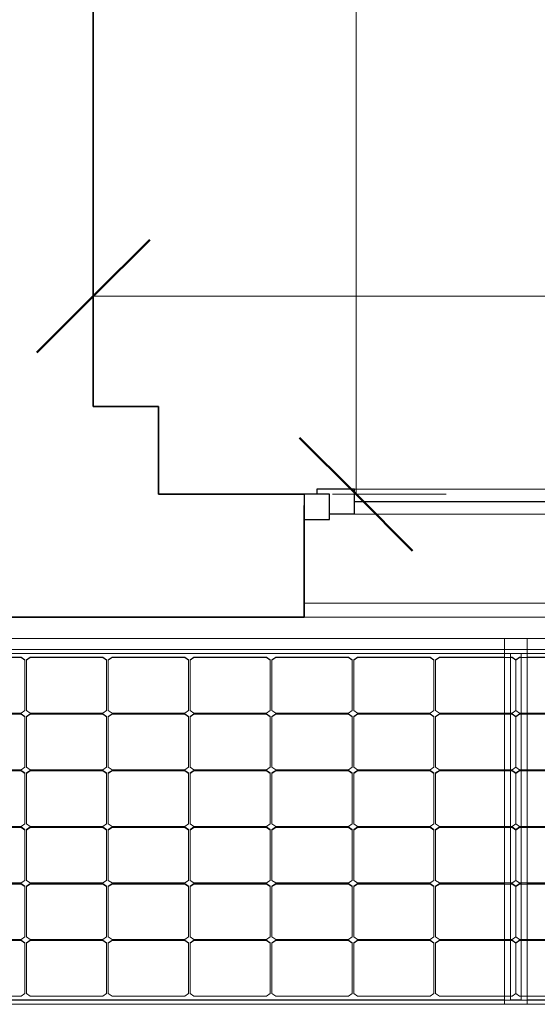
# Model space of a CAD drawing. Header units: metres. Extents: x -8.6 to -0.4, y -16.9 to -5.5.
# Tile 2 of 10: x -7.1 to -6.1, y -16.9 to -14.9. Entities that reach past the tile are written whole.
import ezdxf

# ---------------------------------------------------------------- set-up
doc = ezdxf.new("R2010")
doc.units = ezdxf.units.M
for name, color, linetype, lineweight in [('A-ANNO-DIMS', 211, 'Continuous', 9), ('A-ANNO-DIMS-75', 211, 'Continuous', 9), ('A-GENM', 13, 'Continuous', 18), ('A-GLAZ', 151, 'Continuous', 18), ('A-WALL', 113, 'Continuous', 18)]:
    doc.layers.add(name, color=color, linetype=linetype, lineweight=lineweight)
doc.styles.add('Arial', font='arial.ttf', dxfattribs={"height": 0.1875})
doc.dimstyles.new('Diagonal_-_Arial_2_5_mm', dxfattribs={"dimscale": 0.3048, "dimtxt": 0.191299, "dimasz": 0.738189, "dimexe": 0.590551, "dimexo": 0.369094, "dimgap": 0.369094, "dimtad": 1, "dimrnd": 0.01, "dimzin": 0, "dimdsep": 46, "dimtxsty": 'Arial', "dimblk1": 'OBLIQUE', "dimblk2": 'OBLIQUE', "dimsah": 1, "dimcen": 0.09, "dimazin": 0, "dimtfac": 1, "dimtdec": 4, "dimtix": 1, "dimtmove": 0, "dimatfit": 3, "dimfxl": 1, "dimtvp": 1, "dimtfill": 1, "dimtolj": 1, "dimtzin": 0, "dimarcsym": 2})

# ---------------------------------------------------------------- blocks, each defined once
blk = doc.blocks.new('Ventana monoblock practicable_ 2 hojas sin cajon para poner emparchado - CA-02_ SALÓN - DORMITORIO SUR-215038-BAJA')
at = {"layer": 'A-GLAZ'}
for p, q in [((-0.95, 0.0948), (0.95, 0.0948)), ((0.85, -0.0824), (0.075, -0.0824)), ((0.85, -0.1324), (0.075, -0.1324))]:
    blk.add_line(p, q, dxfattribs=at)
at = {"layer": 'A-GLAZ', "lineweight": 35}
blk.add_line((0.95, 0.0948), (0.95, -0.1), dxfattribs=at)
at = {"layer": 'A-GLAZ', "lineweight": 25}
for p, q in [((0.95, -0.0724), (0.9, -0.0724)), ((0.9, -0.0724), (0.9, -0.1224)), ((0.95, -0.1224), (0.95, -0.0724)), ((0.85, -0.0824), (0.9, -0.0824)), ((0.85, -0.0824), (0.85, -0.1324)), ((0.075, -0.1074), (0.85, -0.1074)), ((0.85, -0.1324), (0.925, -0.1324)), ((0.9, -0.1224), (0.95, -0.1224)), ((0.925, -0.1324), (0.925, -0.1224))]:
    blk.add_line(p, q, dxfattribs=at)
blk = doc.blocks.new('Kit Sunfix aero duo - Sunmodule Plus mono-144986-BAJA')
at = {"layer": 'A-GENM'}
for p, q in [((-6.1235, -16.1358), (-7.7985, -16.1358)), ((-6.1235, -16.1577), (-6.1235, -16.1358)), ((-7.7985, -16.1577), (-6.1235, -16.1577)), ((-6.1235, -16.8655), (-6.1235, -16.1577)), ((-6.1355, -16.1662), (-7.7865, -16.1662)), ((-7.2786, -16.1729), (-7.1336, -16.1729)), ((-7.1336, -16.1736), (-7.2786, -16.1736)), ((-7.1336, -16.1729), (-7.1261, -16.1782)), ((-7.1336, -16.1736), (-7.1336, -16.1729)), ((-7.1261, -16.1789), (-7.1336, -16.1736)), ((-7.1261, -16.1782), (-7.1261, -16.1789)), ((-7.1261, -16.2794), (-7.1261, -16.1789)), ((-7.1228, -16.1782), (-7.1153, -16.1729)), ((-7.1153, -16.1736), (-7.1228, -16.1789)), ((-7.1228, -16.1789), (-7.1228, -16.1782)), ((-7.1228, -16.1789), (-7.1228, -16.2794)), ((-7.1153, -16.1729), (-6.9703, -16.1729)), ((-7.1153, -16.1736), (-7.1153, -16.1729)), ((-6.9703, -16.1736), (-7.1153, -16.1736)), ((-6.9703, -16.1729), (-6.9628, -16.1782)), ((-6.9703, -16.1736), (-6.9703, -16.1729)), ((-6.9628, -16.1789), (-6.9703, -16.1736)), ((-6.9628, -16.1782), (-6.9628, -16.1789)), ((-6.9628, -16.2794), (-6.9628, -16.1789)), ((-6.9595, -16.1782), (-6.952, -16.1729)), ((-6.952, -16.1736), (-6.9595, -16.1789)), ((-6.9595, -16.1789), (-6.9595, -16.1782)), ((-6.9595, -16.1789), (-6.9595, -16.2794)), ((-6.952, -16.1729), (-6.807, -16.1729)), ((-6.952, -16.1736), (-6.952, -16.1729)), ((-6.807, -16.1736), (-6.952, -16.1736)), ((-6.807, -16.1729), (-6.7995, -16.1782)), ((-6.807, -16.1736), (-6.807, -16.1729)), ((-6.7995, -16.1789), (-6.807, -16.1736)), ((-6.7995, -16.1782), (-6.7995, -16.1789)), ((-6.7995, -16.2794), (-6.7995, -16.1789)), ((-6.7962, -16.1782), (-6.7887, -16.1729)), ((-6.7887, -16.1736), (-6.7962, -16.1789)), ((-6.7962, -16.1789), (-6.7962, -16.1782)), ((-6.7962, -16.1789), (-6.7962, -16.2794)), ((-6.7887, -16.1729), (-6.6437, -16.1729)), ((-6.7887, -16.1736), (-6.7887, -16.1729)), ((-6.6437, -16.1736), (-6.7887, -16.1736)), ((-6.6437, -16.1729), (-6.6362, -16.1782)), ((-6.6437, -16.1736), (-6.6437, -16.1729)), ((-6.6362, -16.1789), (-6.6437, -16.1736)), ((-6.6362, -16.1782), (-6.6362, -16.1789)), ((-6.6362, -16.2794), (-6.6362, -16.1789)), ((-6.6329, -16.1782), (-6.6254, -16.1729)), ((-6.6254, -16.1736), (-6.6329, -16.1789)), ((-6.6329, -16.1789), (-6.6329, -16.1782)), ((-6.6329, -16.1789), (-6.6329, -16.2794)), ((-6.6254, -16.1729), (-6.4804, -16.1729)), ((-6.6254, -16.1736), (-6.6254, -16.1729)), ((-6.4804, -16.1736), (-6.6254, -16.1736)), ((-6.4804, -16.1729), (-6.4729, -16.1782)), ((-6.4804, -16.1736), (-6.4804, -16.1729)), ((-6.4729, -16.1789), (-6.4804, -16.1736)), ((-6.4729, -16.1782), (-6.4729, -16.1789)), ((-6.4729, -16.2794), (-6.4729, -16.1789)), ((-6.4696, -16.1782), (-6.4621, -16.1729)), ((-6.4621, -16.1736), (-6.4696, -16.1789)), ((-6.4696, -16.1789), (-6.4696, -16.1782)), ((-6.4696, -16.1789), (-6.4696, -16.2794)), ((-6.4621, -16.1729), (-6.3171, -16.1729)), ((-6.4621, -16.1736), (-6.4621, -16.1729)), ((-6.3171, -16.1736), (-6.4621, -16.1736)), ((-6.3171, -16.1729), (-6.3096, -16.1782)), ((-6.3171, -16.1736), (-6.3171, -16.1729)), ((-6.3096, -16.1789), (-6.3171, -16.1736)), ((-6.3096, -16.1782), (-6.3096, -16.1789)), ((-6.3096, -16.2794), (-6.3096, -16.1789)), ((-6.3063, -16.1782), (-6.2988, -16.1729)), ((-6.2988, -16.1736), (-6.3063, -16.1789)), ((-6.3063, -16.1789), (-6.3063, -16.1782)), ((-6.3063, -16.1789), (-6.3063, -16.2794)), ((-6.2988, -16.1729), (-6.1688, -16.1729)), ((-6.2988, -16.1736), (-6.2988, -16.1729)), ((-6.1538, -16.1736), (-6.2988, -16.1736)), ((-6.1569, -16.1729), (-6.1538, -16.1729)), ((-6.1538, -16.1729), (-6.1463, -16.1782)), ((-6.1538, -16.1736), (-6.1538, -16.1729)), ((-6.1463, -16.1789), (-6.1538, -16.1736)), ((-6.1463, -16.1782), (-6.1463, -16.1789)), ((-6.1463, -16.2794), (-6.1463, -16.1789)), ((-6.1355, -16.8571), (-6.1355, -16.1662)), ((-7.1336, -16.2847), (-7.1261, -16.2794)), ((-7.1228, -16.2794), (-7.1153, -16.2847)), ((-6.9703, -16.2847), (-6.9628, -16.2794)), ((-6.9595, -16.2794), (-6.952, -16.2847)), ((-6.807, -16.2847), (-6.7995, -16.2794)), ((-6.7962, -16.2794), (-6.7887, -16.2847)), ((-6.6437, -16.2847), (-6.6362, -16.2794)), ((-6.6329, -16.2794), (-6.6254, -16.2847)), ((-6.4804, -16.2847), (-6.4729, -16.2794)), ((-6.4696, -16.2794), (-6.4621, -16.2847)), ((-6.3171, -16.2847), (-6.3096, -16.2794)), ((-6.3063, -16.2794), (-6.2988, -16.2847)), ((-6.1538, -16.2847), (-6.1463, -16.2794)), ((-7.2786, -16.2847), (-7.1336, -16.2847)), ((-7.2786, -16.2859), (-7.1336, -16.2859)), ((-7.1336, -16.2866), (-7.2786, -16.2866)), ((-7.1336, -16.2859), (-7.1261, -16.2912)), ((-7.1336, -16.2866), (-7.1336, -16.2859)), ((-7.1261, -16.2919), (-7.1336, -16.2866)), ((-7.1261, -16.2912), (-7.1261, -16.2919)), ((-7.1261, -16.3923), (-7.1261, -16.2919)), ((-7.1228, -16.2912), (-7.1153, -16.2859)), ((-7.1153, -16.2866), (-7.1228, -16.2919)), ((-7.1228, -16.2919), (-7.1228, -16.2912)), ((-7.1228, -16.2919), (-7.1228, -16.3923)), ((-7.1153, -16.2847), (-6.9703, -16.2847)), ((-7.1153, -16.2859), (-6.9703, -16.2859)), ((-7.1153, -16.2866), (-7.1153, -16.2859)), ((-6.9703, -16.2866), (-7.1153, -16.2866)), ((-6.9703, -16.2859), (-6.9628, -16.2912)), ((-6.9703, -16.2866), (-6.9703, -16.2859)), ((-6.9628, -16.2919), (-6.9703, -16.2866)), ((-6.9628, -16.2912), (-6.9628, -16.2919)), ((-6.9628, -16.3923), (-6.9628, -16.2919)), ((-6.9595, -16.2912), (-6.952, -16.2859)), ((-6.952, -16.2866), (-6.9595, -16.2919)), ((-6.9595, -16.2919), (-6.9595, -16.2912)), ((-6.9595, -16.2919), (-6.9595, -16.3923)), ((-6.952, -16.2847), (-6.807, -16.2847)), ((-6.952, -16.2859), (-6.807, -16.2859)), ((-6.952, -16.2866), (-6.952, -16.2859)), ((-6.807, -16.2866), (-6.952, -16.2866)), ((-6.807, -16.2859), (-6.7995, -16.2912)), ((-6.807, -16.2866), (-6.807, -16.2859)), ((-6.7995, -16.2919), (-6.807, -16.2866)), ((-6.7995, -16.2912), (-6.7995, -16.2919)), ((-6.7995, -16.3923), (-6.7995, -16.2919)), ((-6.7962, -16.2912), (-6.7887, -16.2859)), ((-6.7887, -16.2866), (-6.7962, -16.2919)), ((-6.7962, -16.2919), (-6.7962, -16.2912)), ((-6.7962, -16.2919), (-6.7962, -16.3923)), ((-6.7887, -16.2847), (-6.6437, -16.2847)), ((-6.7887, -16.2859), (-6.6437, -16.2859)), ((-6.7887, -16.2866), (-6.7887, -16.2859)), ((-6.6437, -16.2866), (-6.7887, -16.2866)), ((-6.6437, -16.2859), (-6.6362, -16.2912)), ((-6.6437, -16.2866), (-6.6437, -16.2859)), ((-6.6362, -16.2919), (-6.6437, -16.2866)), ((-6.6362, -16.2912), (-6.6362, -16.2919)), ((-6.6362, -16.3923), (-6.6362, -16.2919)), ((-6.6329, -16.2912), (-6.6254, -16.2859)), ((-6.6254, -16.2866), (-6.6329, -16.2919)), ((-6.6329, -16.2919), (-6.6329, -16.2912)), ((-6.6329, -16.2919), (-6.6329, -16.3923)), ((-6.6254, -16.2847), (-6.4804, -16.2847)), ((-6.6254, -16.2859), (-6.4804, -16.2859)), ((-6.6254, -16.2866), (-6.6254, -16.2859)), ((-6.4804, -16.2866), (-6.6254, -16.2866)), ((-6.4804, -16.2859), (-6.4729, -16.2912)), ((-6.4804, -16.2866), (-6.4804, -16.2859)), ((-6.4729, -16.2919), (-6.4804, -16.2866)), ((-6.4729, -16.2912), (-6.4729, -16.2919)), ((-6.4729, -16.3923), (-6.4729, -16.2919)), ((-6.4696, -16.2912), (-6.4621, -16.2859)), ((-6.4621, -16.2866), (-6.4696, -16.2919)), ((-6.4696, -16.2919), (-6.4696, -16.2912)), ((-6.4696, -16.2919), (-6.4696, -16.3923)), ((-6.4621, -16.2847), (-6.3171, -16.2847)), ((-6.4621, -16.2859), (-6.3171, -16.2859)), ((-6.4621, -16.2866), (-6.4621, -16.2859)), ((-6.3171, -16.2866), (-6.4621, -16.2866)), ((-6.3171, -16.2859), (-6.3096, -16.2912)), ((-6.3171, -16.2866), (-6.3171, -16.2859)), ((-6.3096, -16.2919), (-6.3171, -16.2866)), ((-6.3096, -16.2912), (-6.3096, -16.2919)), ((-6.3096, -16.3923), (-6.3096, -16.2919)), ((-6.3063, -16.2912), (-6.2988, -16.2859)), ((-6.2988, -16.2866), (-6.3063, -16.2919)), ((-6.3063, -16.2919), (-6.3063, -16.2912)), ((-6.3063, -16.2919), (-6.3063, -16.3923)), ((-6.2988, -16.2847), (-6.1538, -16.2847)), ((-6.2988, -16.2859), (-6.1688, -16.2859)), ((-6.2988, -16.2866), (-6.2988, -16.2859)), ((-6.1538, -16.2866), (-6.2988, -16.2866)), ((-6.1568, -16.2859), (-6.1538, -16.2859)), ((-6.1538, -16.2859), (-6.1463, -16.2912)), ((-6.1538, -16.2866), (-6.1538, -16.2859)), ((-6.1463, -16.2919), (-6.1538, -16.2866)), ((-6.1463, -16.2912), (-6.1463, -16.2919)), ((-6.1463, -16.3923), (-6.1463, -16.2919)), ((-7.1336, -16.3977), (-7.1261, -16.3923)), ((-7.1228, -16.3923), (-7.1153, -16.3977)), ((-6.9703, -16.3977), (-6.9628, -16.3923)), ((-6.9595, -16.3923), (-6.952, -16.3977)), ((-6.807, -16.3977), (-6.7995, -16.3923)), ((-6.7962, -16.3923), (-6.7887, -16.3977)), ((-6.6437, -16.3977), (-6.6362, -16.3923)), ((-6.6329, -16.3923), (-6.6254, -16.3977)), ((-6.4804, -16.3977), (-6.4729, -16.3923)), ((-6.4696, -16.3923), (-6.4621, -16.3977)), ((-6.3171, -16.3977), (-6.3096, -16.3923)), ((-6.3063, -16.3923), (-6.2988, -16.3977)), ((-6.1538, -16.3977), (-6.1463, -16.3923)), ((-7.2786, -16.3977), (-7.1336, -16.3977)), ((-7.2786, -16.3989), (-7.1336, -16.3989)), ((-7.1336, -16.3996), (-7.2786, -16.3996)), ((-7.1336, -16.3989), (-7.1261, -16.4042)), ((-7.1336, -16.3996), (-7.1336, -16.3989)), ((-7.1261, -16.4049), (-7.1336, -16.3996)), ((-7.1261, -16.4042), (-7.1261, -16.4049)), ((-7.1261, -16.5053), (-7.1261, -16.4049)), ((-7.1228, -16.4042), (-7.1153, -16.3989)), ((-7.1153, -16.3996), (-7.1228, -16.4049)), ((-7.1228, -16.4049), (-7.1228, -16.4042)), ((-7.1228, -16.4049), (-7.1228, -16.5053)), ((-7.1153, -16.3977), (-6.9703, -16.3977)), ((-7.1153, -16.3989), (-6.9703, -16.3989)), ((-7.1153, -16.3996), (-7.1153, -16.3989)), ((-6.9703, -16.3996), (-7.1153, -16.3996)), ((-6.9703, -16.3989), (-6.9628, -16.4042)), ((-6.9703, -16.3996), (-6.9703, -16.3989)), ((-6.9628, -16.4049), (-6.9703, -16.3996)), ((-6.9628, -16.4042), (-6.9628, -16.4049)), ((-6.9628, -16.5053), (-6.9628, -16.4049)), ((-6.9595, -16.4042), (-6.952, -16.3989)), ((-6.952, -16.3996), (-6.9595, -16.4049)), ((-6.9595, -16.4049), (-6.9595, -16.4042)), ((-6.9595, -16.4049), (-6.9595, -16.5053)), ((-6.952, -16.3977), (-6.807, -16.3977)), ((-6.952, -16.3989), (-6.807, -16.3989)), ((-6.952, -16.3996), (-6.952, -16.3989)), ((-6.807, -16.3996), (-6.952, -16.3996)), ((-6.807, -16.3989), (-6.7995, -16.4042)), ((-6.807, -16.3996), (-6.807, -16.3989)), ((-6.7995, -16.4049), (-6.807, -16.3996)), ((-6.7995, -16.4042), (-6.7995, -16.4049)), ((-6.7995, -16.5053), (-6.7995, -16.4049)), ((-6.7962, -16.4042), (-6.7887, -16.3989)), ((-6.7887, -16.3996), (-6.7962, -16.4049)), ((-6.7962, -16.4049), (-6.7962, -16.4042)), ((-6.7962, -16.4049), (-6.7962, -16.5053)), ((-6.7887, -16.3977), (-6.6437, -16.3977)), ((-6.7887, -16.3989), (-6.6437, -16.3989)), ((-6.7887, -16.3996), (-6.7887, -16.3989)), ((-6.6437, -16.3996), (-6.7887, -16.3996)), ((-6.6437, -16.3989), (-6.6362, -16.4042)), ((-6.6437, -16.3996), (-6.6437, -16.3989)), ((-6.6362, -16.4049), (-6.6437, -16.3996)), ((-6.6362, -16.4042), (-6.6362, -16.4049)), ((-6.6362, -16.5053), (-6.6362, -16.4049)), ((-6.6329, -16.4042), (-6.6254, -16.3989)), ((-6.6254, -16.3996), (-6.6329, -16.4049)), ((-6.6329, -16.4049), (-6.6329, -16.4042)), ((-6.6329, -16.4049), (-6.6329, -16.5053)), ((-6.6254, -16.3977), (-6.4804, -16.3977)), ((-6.6254, -16.3989), (-6.4804, -16.3989)), ((-6.6254, -16.3996), (-6.6254, -16.3989)), ((-6.4804, -16.3996), (-6.6254, -16.3996)), ((-6.4804, -16.3989), (-6.4729, -16.4042)), ((-6.4804, -16.3996), (-6.4804, -16.3989)), ((-6.4729, -16.4049), (-6.4804, -16.3996)), ((-6.4729, -16.4042), (-6.4729, -16.4049)), ((-6.4729, -16.5053), (-6.4729, -16.4049)), ((-6.4696, -16.4042), (-6.4621, -16.3989)), ((-6.4621, -16.3996), (-6.4696, -16.4049)), ((-6.4696, -16.4049), (-6.4696, -16.4042)), ((-6.4696, -16.4049), (-6.4696, -16.5053)), ((-6.4621, -16.3977), (-6.3171, -16.3977)), ((-6.4621, -16.3989), (-6.3171, -16.3989)), ((-6.4621, -16.3996), (-6.4621, -16.3989)), ((-6.3171, -16.3996), (-6.4621, -16.3996)), ((-6.3171, -16.3989), (-6.3096, -16.4042)), ((-6.3171, -16.3996), (-6.3171, -16.3989)), ((-6.3096, -16.4049), (-6.3171, -16.3996)), ((-6.3096, -16.4042), (-6.3096, -16.4049)), ((-6.3096, -16.5053), (-6.3096, -16.4049)), ((-6.3063, -16.4042), (-6.2988, -16.3989)), ((-6.2988, -16.3996), (-6.3063, -16.4049)), ((-6.3063, -16.4049), (-6.3063, -16.4042)), ((-6.3063, -16.4049), (-6.3063, -16.5053)), ((-6.2988, -16.3977), (-6.1538, -16.3977)), ((-6.2988, -16.3989), (-6.1688, -16.3989)), ((-6.2988, -16.3996), (-6.2988, -16.3989)), ((-6.1538, -16.3996), (-6.2988, -16.3996)), ((-6.1568, -16.3989), (-6.1538, -16.3989)), ((-6.1538, -16.3989), (-6.1463, -16.4042)), ((-6.1538, -16.3996), (-6.1538, -16.3989)), ((-6.1463, -16.4049), (-6.1538, -16.3996)), ((-6.1463, -16.4042), (-6.1463, -16.4049)), ((-6.1463, -16.5053), (-6.1463, -16.4049)), ((-7.2786, -16.5106), (-7.1336, -16.5106)), ((-7.2786, -16.5119), (-7.1336, -16.5119)), ((-7.1336, -16.5126), (-7.2786, -16.5126)), ((-7.1336, -16.5106), (-7.1261, -16.5053)), ((-7.1336, -16.5119), (-7.1261, -16.5172)), ((-7.1336, -16.5126), (-7.1336, -16.5119)), ((-7.1261, -16.5179), (-7.1336, -16.5126)), ((-7.1228, -16.5053), (-7.1153, -16.5106)), ((-7.1228, -16.5172), (-7.1153, -16.5119)), ((-7.1153, -16.5126), (-7.1228, -16.5179)), ((-7.1153, -16.5106), (-6.9703, -16.5106)), ((-7.1153, -16.5119), (-6.9703, -16.5119)), ((-7.1153, -16.5126), (-7.1153, -16.5119)), ((-6.9703, -16.5126), (-7.1153, -16.5126)), ((-6.9703, -16.5106), (-6.9628, -16.5053)), ((-6.9703, -16.5119), (-6.9628, -16.5172)), ((-6.9703, -16.5126), (-6.9703, -16.5119)), ((-6.9628, -16.5179), (-6.9703, -16.5126)), ((-6.9595, -16.5053), (-6.952, -16.5106)), ((-6.9595, -16.5172), (-6.952, -16.5119)), ((-6.952, -16.5126), (-6.9595, -16.5179)), ((-6.952, -16.5106), (-6.807, -16.5106)), ((-6.952, -16.5119), (-6.807, -16.5119)), ((-6.952, -16.5126), (-6.952, -16.5119)), ((-6.807, -16.5126), (-6.952, -16.5126)), ((-6.807, -16.5106), (-6.7995, -16.5053)), ((-6.807, -16.5119), (-6.7995, -16.5172)), ((-6.807, -16.5126), (-6.807, -16.5119)), ((-6.7995, -16.5179), (-6.807, -16.5126)), ((-6.7962, -16.5053), (-6.7887, -16.5106)), ((-6.7962, -16.5172), (-6.7887, -16.5119)), ((-6.7887, -16.5126), (-6.7962, -16.5179)), ((-6.7887, -16.5106), (-6.6437, -16.5106)), ((-6.7887, -16.5119), (-6.6437, -16.5119)), ((-6.7887, -16.5126), (-6.7887, -16.5119)), ((-6.6437, -16.5126), (-6.7887, -16.5126)), ((-6.6437, -16.5106), (-6.6362, -16.5053)), ((-6.6437, -16.5119), (-6.6362, -16.5172)), ((-6.6437, -16.5126), (-6.6437, -16.5119)), ((-6.6362, -16.5179), (-6.6437, -16.5126)), ((-6.6329, -16.5053), (-6.6254, -16.5106)), ((-6.6329, -16.5172), (-6.6254, -16.5119)), ((-6.6254, -16.5126), (-6.6329, -16.5179)), ((-6.6254, -16.5106), (-6.4804, -16.5106)), ((-6.6254, -16.5119), (-6.4804, -16.5119)), ((-6.6254, -16.5126), (-6.6254, -16.5119)), ((-6.4804, -16.5126), (-6.6254, -16.5126)), ((-6.4804, -16.5106), (-6.4729, -16.5053)), ((-6.4804, -16.5119), (-6.4729, -16.5172)), ((-6.4804, -16.5126), (-6.4804, -16.5119)), ((-6.4729, -16.5179), (-6.4804, -16.5126)), ((-6.4696, -16.5053), (-6.4621, -16.5106)), ((-6.4696, -16.5172), (-6.4621, -16.5119)), ((-6.4621, -16.5126), (-6.4696, -16.5179)), ((-6.4621, -16.5106), (-6.3171, -16.5106)), ((-6.4621, -16.5119), (-6.3171, -16.5119)), ((-6.4621, -16.5126), (-6.4621, -16.5119)), ((-6.3171, -16.5126), (-6.4621, -16.5126)), ((-6.3171, -16.5106), (-6.3096, -16.5053)), ((-6.3171, -16.5119), (-6.3096, -16.5172)), ((-6.3171, -16.5126), (-6.3171, -16.5119)), ((-6.3096, -16.5179), (-6.3171, -16.5126)), ((-6.3063, -16.5053), (-6.2988, -16.5106)), ((-6.3063, -16.5172), (-6.2988, -16.5119)), ((-6.2988, -16.5126), (-6.3063, -16.5179)), ((-6.2988, -16.5106), (-6.1538, -16.5106)), ((-6.2988, -16.5119), (-6.1688, -16.5119)), ((-6.2988, -16.5126), (-6.2988, -16.5119)), ((-6.1538, -16.5126), (-6.2988, -16.5126)), ((-6.1568, -16.5119), (-6.1538, -16.5119)), ((-6.1538, -16.5106), (-6.1463, -16.5053)), ((-6.1538, -16.5119), (-6.1463, -16.5172)), ((-6.1538, -16.5126), (-6.1538, -16.5119)), ((-6.1463, -16.5179), (-6.1538, -16.5126)), ((-7.1261, -16.5172), (-7.1261, -16.5179)), ((-7.1261, -16.6183), (-7.1261, -16.5179)), ((-7.1228, -16.5179), (-7.1228, -16.5172)), ((-7.1228, -16.5179), (-7.1228, -16.6183)), ((-6.9628, -16.5172), (-6.9628, -16.5179)), ((-6.9628, -16.6183), (-6.9628, -16.5179)), ((-6.9595, -16.5179), (-6.9595, -16.5172)), ((-6.9595, -16.5179), (-6.9595, -16.6183)), ((-6.7995, -16.5172), (-6.7995, -16.5179)), ((-6.7995, -16.6183), (-6.7995, -16.5179)), ((-6.7962, -16.5179), (-6.7962, -16.5172)), ((-6.7962, -16.5179), (-6.7962, -16.6183)), ((-6.6362, -16.5172), (-6.6362, -16.5179)), ((-6.6362, -16.6183), (-6.6362, -16.5179)), ((-6.6329, -16.5179), (-6.6329, -16.5172)), ((-6.6329, -16.5179), (-6.6329, -16.6183)), ((-6.4729, -16.5172), (-6.4729, -16.5179)), ((-6.4729, -16.6183), (-6.4729, -16.5179)), ((-6.4696, -16.5179), (-6.4696, -16.5172)), ((-6.4696, -16.5179), (-6.4696, -16.6183)), ((-6.3096, -16.5172), (-6.3096, -16.5179)), ((-6.3096, -16.6183), (-6.3096, -16.5179)), ((-6.3063, -16.5179), (-6.3063, -16.5172)), ((-6.3063, -16.5179), (-6.3063, -16.6183)), ((-6.1463, -16.5172), (-6.1463, -16.5179)), ((-6.1463, -16.6183), (-6.1463, -16.5179)), ((-7.2786, -16.6236), (-7.1336, -16.6236)), ((-7.2786, -16.6249), (-7.1336, -16.6249)), ((-7.1336, -16.6256), (-7.2786, -16.6256)), ((-7.1336, -16.6236), (-7.1261, -16.6183)), ((-7.1336, -16.6249), (-7.1261, -16.6302)), ((-7.1336, -16.6256), (-7.1336, -16.6249)), ((-7.1261, -16.6309), (-7.1336, -16.6256)), ((-7.1261, -16.6302), (-7.1261, -16.6309)), ((-7.1261, -16.7313), (-7.1261, -16.6309)), ((-7.1228, -16.6183), (-7.1153, -16.6236)), ((-7.1228, -16.6302), (-7.1153, -16.6249)), ((-7.1153, -16.6256), (-7.1228, -16.6309)), ((-7.1228, -16.6309), (-7.1228, -16.6302)), ((-7.1228, -16.6309), (-7.1228, -16.7313)), ((-7.1153, -16.6236), (-6.9703, -16.6236)), ((-7.1153, -16.6249), (-6.9703, -16.6249)), ((-7.1153, -16.6256), (-7.1153, -16.6249)), ((-6.9703, -16.6256), (-7.1153, -16.6256)), ((-6.9703, -16.6236), (-6.9628, -16.6183)), ((-6.9703, -16.6249), (-6.9628, -16.6302)), ((-6.9703, -16.6256), (-6.9703, -16.6249)), ((-6.9628, -16.6309), (-6.9703, -16.6256)), ((-6.9628, -16.6302), (-6.9628, -16.6309)), ((-6.9628, -16.7313), (-6.9628, -16.6309)), ((-6.9595, -16.6183), (-6.952, -16.6236)), ((-6.9595, -16.6302), (-6.952, -16.6249)), ((-6.952, -16.6256), (-6.9595, -16.6309)), ((-6.9595, -16.6309), (-6.9595, -16.6302)), ((-6.9595, -16.6309), (-6.9595, -16.7313)), ((-6.952, -16.6236), (-6.807, -16.6236)), ((-6.952, -16.6249), (-6.807, -16.6249)), ((-6.952, -16.6256), (-6.952, -16.6249)), ((-6.807, -16.6256), (-6.952, -16.6256)), ((-6.807, -16.6236), (-6.7995, -16.6183)), ((-6.807, -16.6249), (-6.7995, -16.6302)), ((-6.807, -16.6256), (-6.807, -16.6249)), ((-6.7995, -16.6309), (-6.807, -16.6256)), ((-6.7995, -16.6302), (-6.7995, -16.6309)), ((-6.7995, -16.7313), (-6.7995, -16.6309)), ((-6.7962, -16.6183), (-6.7887, -16.6236)), ((-6.7962, -16.6302), (-6.7887, -16.6249)), ((-6.7887, -16.6256), (-6.7962, -16.6309)), ((-6.7962, -16.6309), (-6.7962, -16.6302)), ((-6.7962, -16.6309), (-6.7962, -16.7313)), ((-6.7887, -16.6236), (-6.6437, -16.6236)), ((-6.7887, -16.6249), (-6.6437, -16.6249)), ((-6.7887, -16.6256), (-6.7887, -16.6249)), ((-6.6437, -16.6256), (-6.7887, -16.6256)), ((-6.6437, -16.6236), (-6.6362, -16.6183)), ((-6.6437, -16.6249), (-6.6362, -16.6302)), ((-6.6437, -16.6256), (-6.6437, -16.6249)), ((-6.6362, -16.6309), (-6.6437, -16.6256)), ((-6.6362, -16.6302), (-6.6362, -16.6309)), ((-6.6362, -16.7313), (-6.6362, -16.6309)), ((-6.6329, -16.6183), (-6.6254, -16.6236)), ((-6.6329, -16.6302), (-6.6254, -16.6249)), ((-6.6254, -16.6256), (-6.6329, -16.6309)), ((-6.6329, -16.6309), (-6.6329, -16.6302)), ((-6.6329, -16.6309), (-6.6329, -16.7313)), ((-6.6254, -16.6236), (-6.4804, -16.6236)), ((-6.6254, -16.6249), (-6.4804, -16.6249)), ((-6.6254, -16.6256), (-6.6254, -16.6249)), ((-6.4804, -16.6256), (-6.6254, -16.6256)), ((-6.4804, -16.6236), (-6.4729, -16.6183)), ((-6.4804, -16.6249), (-6.4729, -16.6302)), ((-6.4804, -16.6256), (-6.4804, -16.6249)), ((-6.4729, -16.6309), (-6.4804, -16.6256)), ((-6.4729, -16.6302), (-6.4729, -16.6309)), ((-6.4729, -16.7313), (-6.4729, -16.6309)), ((-6.4696, -16.6183), (-6.4621, -16.6236)), ((-6.4696, -16.6302), (-6.4621, -16.6249)), ((-6.4621, -16.6256), (-6.4696, -16.6309)), ((-6.4696, -16.6309), (-6.4696, -16.6302)), ((-6.4696, -16.6309), (-6.4696, -16.7313)), ((-6.4621, -16.6236), (-6.3171, -16.6236)), ((-6.4621, -16.6249), (-6.3171, -16.6249)), ((-6.4621, -16.6256), (-6.4621, -16.6249)), ((-6.3171, -16.6256), (-6.4621, -16.6256)), ((-6.3171, -16.6236), (-6.3096, -16.6183)), ((-6.3171, -16.6249), (-6.3096, -16.6302)), ((-6.3171, -16.6256), (-6.3171, -16.6249)), ((-6.3096, -16.6309), (-6.3171, -16.6256)), ((-6.3096, -16.6302), (-6.3096, -16.6309)), ((-6.3096, -16.7313), (-6.3096, -16.6309)), ((-6.3063, -16.6183), (-6.2988, -16.6236)), ((-6.3063, -16.6302), (-6.2988, -16.6249)), ((-6.2988, -16.6256), (-6.3063, -16.6309)), ((-6.3063, -16.6309), (-6.3063, -16.6302)), ((-6.3063, -16.6309), (-6.3063, -16.7313)), ((-6.2988, -16.6236), (-6.1538, -16.6236)), ((-6.2988, -16.6249), (-6.1688, -16.6249)), ((-6.2988, -16.6256), (-6.2988, -16.6249)), ((-6.1538, -16.6256), (-6.2988, -16.6256)), ((-6.1568, -16.6249), (-6.1538, -16.6249)), ((-6.1538, -16.6236), (-6.1463, -16.6183)), ((-6.1538, -16.6249), (-6.1463, -16.6302)), ((-6.1538, -16.6256), (-6.1538, -16.6249)), ((-6.1463, -16.6309), (-6.1538, -16.6256)), ((-6.1463, -16.6302), (-6.1463, -16.6309)), ((-6.1463, -16.7313), (-6.1463, -16.6309)), ((-7.1336, -16.7366), (-7.1261, -16.7313)), ((-7.1228, -16.7313), (-7.1153, -16.7366)), ((-6.9703, -16.7366), (-6.9628, -16.7313)), ((-6.9595, -16.7313), (-6.952, -16.7366)), ((-6.807, -16.7366), (-6.7995, -16.7313)), ((-6.7962, -16.7313), (-6.7887, -16.7366)), ((-6.6437, -16.7366), (-6.6362, -16.7313)), ((-6.6329, -16.7313), (-6.6254, -16.7366)), ((-6.4804, -16.7366), (-6.4729, -16.7313)), ((-6.4696, -16.7313), (-6.4621, -16.7366)), ((-6.3171, -16.7366), (-6.3096, -16.7313)), ((-6.3063, -16.7313), (-6.2988, -16.7366)), ((-6.1538, -16.7366), (-6.1463, -16.7313)), ((-7.2786, -16.7366), (-7.1336, -16.7366)), ((-7.2786, -16.7379), (-7.1336, -16.7379)), ((-7.1336, -16.7386), (-7.2786, -16.7386)), ((-7.1336, -16.7379), (-7.1261, -16.7432)), ((-7.1336, -16.7386), (-7.1336, -16.7379)), ((-7.1261, -16.7439), (-7.1336, -16.7386)), ((-7.1261, -16.7432), (-7.1261, -16.7439)), ((-7.1261, -16.8443), (-7.1261, -16.7439)), ((-7.1228, -16.7432), (-7.1153, -16.7379)), ((-7.1153, -16.7386), (-7.1228, -16.7439)), ((-7.1228, -16.7439), (-7.1228, -16.7432)), ((-7.1228, -16.7439), (-7.1228, -16.8443)), ((-7.1153, -16.7366), (-6.9703, -16.7366)), ((-7.1153, -16.7379), (-6.9703, -16.7379)), ((-7.1153, -16.7386), (-7.1153, -16.7379)), ((-6.9703, -16.7386), (-7.1153, -16.7386)), ((-6.9703, -16.7379), (-6.9628, -16.7432)), ((-6.9703, -16.7386), (-6.9703, -16.7379)), ((-6.9628, -16.7439), (-6.9703, -16.7386)), ((-6.9628, -16.7432), (-6.9628, -16.7439)), ((-6.9628, -16.8443), (-6.9628, -16.7439)), ((-6.9595, -16.7432), (-6.952, -16.7379)), ((-6.952, -16.7386), (-6.9595, -16.7439)), ((-6.9595, -16.7439), (-6.9595, -16.7432)), ((-6.9595, -16.7439), (-6.9595, -16.8443)), ((-6.952, -16.7366), (-6.807, -16.7366)), ((-6.952, -16.7379), (-6.807, -16.7379)), ((-6.952, -16.7386), (-6.952, -16.7379)), ((-6.807, -16.7386), (-6.952, -16.7386)), ((-6.807, -16.7379), (-6.7995, -16.7432)), ((-6.807, -16.7386), (-6.807, -16.7379)), ((-6.7995, -16.7439), (-6.807, -16.7386)), ((-6.7995, -16.7432), (-6.7995, -16.7439)), ((-6.7995, -16.8443), (-6.7995, -16.7439)), ((-6.7962, -16.7432), (-6.7887, -16.7379)), ((-6.7887, -16.7386), (-6.7962, -16.7439)), ((-6.7962, -16.7439), (-6.7962, -16.7432)), ((-6.7962, -16.7439), (-6.7962, -16.8443)), ((-6.7887, -16.7366), (-6.6437, -16.7366)), ((-6.7887, -16.7379), (-6.6437, -16.7379)), ((-6.7887, -16.7386), (-6.7887, -16.7379)), ((-6.6437, -16.7386), (-6.7887, -16.7386)), ((-6.6437, -16.7379), (-6.6362, -16.7432)), ((-6.6437, -16.7386), (-6.6437, -16.7379)), ((-6.6362, -16.7439), (-6.6437, -16.7386)), ((-6.6362, -16.7432), (-6.6362, -16.7439)), ((-6.6362, -16.8443), (-6.6362, -16.7439)), ((-6.6329, -16.7432), (-6.6254, -16.7379)), ((-6.6254, -16.7386), (-6.6329, -16.7439)), ((-6.6329, -16.7439), (-6.6329, -16.7432)), ((-6.6329, -16.7439), (-6.6329, -16.8443)), ((-6.6254, -16.7366), (-6.4804, -16.7366)), ((-6.6254, -16.7379), (-6.4804, -16.7379)), ((-6.6254, -16.7386), (-6.6254, -16.7379)), ((-6.4804, -16.7386), (-6.6254, -16.7386)), ((-6.4804, -16.7379), (-6.4729, -16.7432)), ((-6.4804, -16.7386), (-6.4804, -16.7379)), ((-6.4729, -16.7439), (-6.4804, -16.7386)), ((-6.4729, -16.7432), (-6.4729, -16.7439)), ((-6.4729, -16.8443), (-6.4729, -16.7439)), ((-6.4696, -16.7432), (-6.4621, -16.7379)), ((-6.4621, -16.7386), (-6.4696, -16.7439)), ((-6.4696, -16.7439), (-6.4696, -16.7432)), ((-6.4696, -16.7439), (-6.4696, -16.8443)), ((-6.4621, -16.7366), (-6.3171, -16.7366)), ((-6.4621, -16.7379), (-6.3171, -16.7379)), ((-6.4621, -16.7386), (-6.4621, -16.7379)), ((-6.3171, -16.7386), (-6.4621, -16.7386)), ((-6.3171, -16.7379), (-6.3096, -16.7432)), ((-6.3171, -16.7386), (-6.3171, -16.7379)), ((-6.3096, -16.7439), (-6.3171, -16.7386)), ((-6.3096, -16.7432), (-6.3096, -16.7439)), ((-6.3096, -16.8443), (-6.3096, -16.7439)), ((-6.3063, -16.7432), (-6.2988, -16.7379)), ((-6.2988, -16.7386), (-6.3063, -16.7439)), ((-6.3063, -16.7439), (-6.3063, -16.7432)), ((-6.3063, -16.7439), (-6.3063, -16.8443)), ((-6.2988, -16.7366), (-6.1538, -16.7366)), ((-6.2988, -16.7379), (-6.1688, -16.7379)), ((-6.2988, -16.7386), (-6.2988, -16.7379)), ((-6.1538, -16.7386), (-6.2988, -16.7386)), ((-6.1568, -16.7379), (-6.1538, -16.7379)), ((-6.1538, -16.7379), (-6.1463, -16.7432)), ((-6.1538, -16.7386), (-6.1538, -16.7379)), ((-6.1463, -16.7439), (-6.1538, -16.7386)), ((-6.1463, -16.7432), (-6.1463, -16.7439)), ((-6.1463, -16.8443), (-6.1463, -16.7439)), ((-7.1336, -16.8496), (-7.1261, -16.8443)), ((-7.1228, -16.8443), (-7.1153, -16.8496)), ((-6.9703, -16.8496), (-6.9628, -16.8443)), ((-6.9595, -16.8443), (-6.952, -16.8496)), ((-6.807, -16.8496), (-6.7995, -16.8443)), ((-6.7962, -16.8443), (-6.7887, -16.8496)), ((-6.6437, -16.8496), (-6.6362, -16.8443)), ((-6.6329, -16.8443), (-6.6254, -16.8496)), ((-6.4804, -16.8496), (-6.4729, -16.8443)), ((-6.4696, -16.8443), (-6.4621, -16.8496)), ((-6.3171, -16.8496), (-6.3096, -16.8443)), ((-6.3063, -16.8443), (-6.2988, -16.8496)), ((-6.1538, -16.8496), (-6.1463, -16.8443)), ((-6.1235, -16.8655), (-7.7985, -16.8655)), ((-7.7865, -16.8564), (-6.1686, -16.8564)), ((-7.7865, -16.8571), (-6.1355, -16.8571)), ((-7.2786, -16.8496), (-7.1336, -16.8496)), ((-7.1153, -16.8496), (-6.9703, -16.8496)), ((-6.952, -16.8496), (-6.807, -16.8496)), ((-6.7887, -16.8496), (-6.6437, -16.8496)), ((-6.6254, -16.8496), (-6.4804, -16.8496)), ((-6.4621, -16.8496), (-6.3171, -16.8496)), ((-6.2988, -16.8496), (-6.1538, -16.8496)), ((-6.1568, -16.8564), (-6.1355, -16.8564))]:
    blk.add_line(p, q, dxfattribs=at)
blk = doc.blocks.new('Kit Sunfix aero duo - Sunmodule Plus mono-V1-BAJA')
at = {"layer": 'A-GENM'}
for p, q in [((-6.1688, -16.1358), (-6.1688, -16.1577)), ((-4.4938, -16.1358), (-6.1688, -16.1358)), ((-6.1688, -16.1577), (-4.4938, -16.1577)), ((-6.1688, -16.8655), (-6.1688, -16.1577)), ((-4.5058, -16.1662), (-6.1568, -16.1662)), ((-6.1568, -16.1662), (-6.1568, -16.8571)), ((-6.1463, -16.1782), (-6.1388, -16.1729)), ((-6.1388, -16.1736), (-6.1463, -16.1789)), ((-6.1463, -16.1789), (-6.1463, -16.1782)), ((-6.1463, -16.1789), (-6.1463, -16.2794)), ((-6.1388, -16.1729), (-6.1353, -16.1729)), ((-6.1388, -16.1736), (-6.1388, -16.1729)), ((-5.9938, -16.1736), (-6.1388, -16.1736)), ((-6.1235, -16.1729), (-5.9938, -16.1729)), ((-6.1463, -16.2794), (-6.1388, -16.2847)), ((-6.1463, -16.2912), (-6.1388, -16.2859)), ((-6.1388, -16.2866), (-6.1463, -16.2919)), ((-6.1463, -16.2919), (-6.1463, -16.2912)), ((-6.1463, -16.2919), (-6.1463, -16.3923)), ((-6.1388, -16.2847), (-5.9938, -16.2847)), ((-6.1388, -16.2859), (-6.1355, -16.2859)), ((-6.1388, -16.2866), (-6.1388, -16.2859)), ((-5.9938, -16.2866), (-6.1388, -16.2866)), ((-6.1235, -16.2859), (-5.9938, -16.2859)), ((-6.1463, -16.3923), (-6.1388, -16.3977)), ((-6.1463, -16.4042), (-6.1388, -16.3989)), ((-6.1388, -16.3996), (-6.1463, -16.4049)), ((-6.1463, -16.4049), (-6.1463, -16.4042)), ((-6.1463, -16.4049), (-6.1463, -16.5053)), ((-6.1388, -16.3977), (-5.9938, -16.3977)), ((-6.1388, -16.3989), (-6.1355, -16.3989)), ((-6.1388, -16.3996), (-6.1388, -16.3989)), ((-5.9938, -16.3996), (-6.1388, -16.3996)), ((-6.1235, -16.3989), (-5.9938, -16.3989)), ((-6.1463, -16.5053), (-6.1388, -16.5106)), ((-6.1463, -16.5172), (-6.1388, -16.5119)), ((-6.1388, -16.5126), (-6.1463, -16.5179)), ((-6.1388, -16.5106), (-5.9938, -16.5106)), ((-6.1388, -16.5119), (-6.1355, -16.5119)), ((-6.1388, -16.5126), (-6.1388, -16.5119)), ((-5.9938, -16.5126), (-6.1388, -16.5126)), ((-6.1235, -16.5119), (-5.9938, -16.5119)), ((-6.1463, -16.5179), (-6.1463, -16.5172)), ((-6.1463, -16.5179), (-6.1463, -16.6183)), ((-6.1463, -16.6183), (-6.1388, -16.6236)), ((-6.1463, -16.6302), (-6.1388, -16.6249)), ((-6.1388, -16.6256), (-6.1463, -16.6309)), ((-6.1463, -16.6309), (-6.1463, -16.6302)), ((-6.1463, -16.6309), (-6.1463, -16.7313)), ((-6.1388, -16.6236), (-5.9938, -16.6236)), ((-6.1388, -16.6249), (-6.1355, -16.6249)), ((-6.1388, -16.6256), (-6.1388, -16.6249)), ((-5.9938, -16.6256), (-6.1388, -16.6256)), ((-6.1235, -16.6249), (-5.9938, -16.6249)), ((-6.1463, -16.7313), (-6.1388, -16.7366)), ((-6.1463, -16.7432), (-6.1388, -16.7379)), ((-6.1388, -16.7386), (-6.1463, -16.7439)), ((-6.1463, -16.7439), (-6.1463, -16.7432)), ((-6.1463, -16.7439), (-6.1463, -16.8443)), ((-6.1388, -16.7366), (-5.9938, -16.7366)), ((-6.1388, -16.7379), (-6.1355, -16.7379)), ((-6.1388, -16.7386), (-6.1388, -16.7379)), ((-5.9938, -16.7386), (-6.1388, -16.7386)), ((-6.1235, -16.7379), (-5.9938, -16.7379)), ((-6.1463, -16.8443), (-6.1388, -16.8496)), ((-4.4938, -16.8655), (-6.1688, -16.8655)), ((-6.1568, -16.8564), (-6.1355, -16.8564)), ((-6.1568, -16.8571), (-4.5058, -16.8571)), ((-6.1388, -16.8496), (-5.9938, -16.8496)), ((-6.1236, -16.8564), (-4.5058, -16.8564))]:
    blk.add_line(p, q, dxfattribs=at)
blk = doc.blocks.new('DIMBLOCK6-BAJA')
at = {"layer": 'A-ANNO-DIMS-75', "lineweight": 50}
for p, q in [((-6.9894, -15.4533), (-6.8769, -15.3408)), ((-1.23, -15.4533), (-1.1175, -15.3408)), ((-6.9894, -15.4533), (-7.1019, -15.5658)), ((-1.23, -15.4533), (-1.3425, -15.5658))]:
    blk.add_line(p, q, dxfattribs=at)
at = {"layer": 'A-ANNO-DIMS-75'}
for p, q in [((-6.9894, -15.4067), (-6.9894, -15.6333)), ((-6.9894, -15.4533), (-6.9894, -15.4067)), ((-1.23, -15.4067), (-1.23, -15.6333)), ((-1.23, -15.4533), (-1.23, -15.4067)), ((-6.9894, -15.4533), (-1.23, -15.4533))]:
    blk.add_line(p, q, dxfattribs=at)
at = {"layer": 'A-ANNO-DIMS-75', "color": 0, "insert": (-4.3628, -15.0974), "char_height": 0.1875, "width": 0.607447, "attachment_point": 1, "line_spacing_factor": 0.941778, "style": 'Arial', "bg_fill": 3, "box_fill_scale": 1.25, "bg_fill_color": 256, "bg_fill_true_color": 13158600, "bg_fill_transparency": 0}
blk.add_mtext('5.76', dxfattribs=at)
blk = doc.blocks.new('_Oblique')
at = {"color": 0, "linetype": 'ByBlock', "lineweight": -2}
blk.add_line((-0.5, -0.5), (0.5, 0.5), dxfattribs=at)
blk = doc.blocks.new('DIMBLOCK13-BAJA')
at = {"layer": 'A-ANNO-DIMS-75', "lineweight": 50}
for p, q in [((-6.4652, -12.851), (-6.5777, -12.7385)), ((-6.4652, -12.851), (-6.3527, -12.9635)), ((-6.4652, -15.8483), (-6.5777, -15.7358)), ((-6.4652, -15.8483), (-6.3527, -15.9608))]:
    blk.add_line(p, q, dxfattribs=at)
at = {"layer": 'A-ANNO-DIMS-75'}
for p, q in [((-6.5118, -12.851), (-6.2852, -12.851)), ((-6.4652, -12.851), (-6.5118, -12.851)), ((-6.4652, -15.8483), (-6.4652, -12.851)), ((-6.5118, -15.8483), (-6.2852, -15.8483)), ((-6.4652, -15.8483), (-6.5118, -15.8483))]:
    blk.add_line(p, q, dxfattribs=at)
at = {"layer": 'A-ANNO-DIMS-75', "color": 0, "insert": (-6.8211, -14.6028), "char_height": 0.1875, "width": 0.607447, "attachment_point": 1, "rotation": 90, "line_spacing_factor": 0.941778, "style": 'Arial', "bg_fill": 3, "box_fill_scale": 1.25, "bg_fill_color": 256, "bg_fill_true_color": 13158600, "bg_fill_transparency": 0}
blk.add_mtext('3.00', dxfattribs=at)

msp = doc.modelspace()

# ---------------------------------------------------------------- linework, layer by layer
at = {"layer": 'A-WALL', "lineweight": 35}
for p, q in [((-6.9894, -15.6734), (-6.9894, -13.1297)), ((-6.8592, -15.6734), (-6.9894, -15.6734)), ((-6.8592, -15.8483), (-6.8592, -15.6734)), ((-6.5684, -15.8483), (-6.8592, -15.8483)), ((-6.5684, -16.0931), (-6.5684, -16.0655)), ((-7.7062, -16.0931), (-6.5684, -16.0931))]:
    msp.add_line(p, q, dxfattribs=at)
at = {"layer": 'A-WALL'}
msp.add_line((-4.6684, -16.0931), (-6.5684, -16.0931), dxfattribs=at)

# ---------------------------------------------------------------- block references
at = {"layer": 'A-GENM'}
for name in ['Kit Sunfix aero duo - Sunmodule Plus mono-144986-BAJA', 'Kit Sunfix aero duo - Sunmodule Plus mono-V1-BAJA']:
    msp.add_blockref(name, (0, 0), dxfattribs=at)
at = {"layer": 'A-GLAZ', "rotation": 180}
msp.add_blockref('Ventana monoblock practicable_ 2 hojas sin cajon para poner emparchado - CA-02_ SALÓN - DORMITORIO SUR-215038-BAJA', (-5.6184, -15.9707), dxfattribs=at)

# ---------------------------------------------------------------- next in the draw order: dimensions: what is measured, and where the dimension line sits
at = {"layer": 'A-ANNO-DIMS'}
dim = msp.add_linear_dim(base=(-1.23, -15.4533), p1=(-6.9894, -15.2942), p2=(-1.23, -15.2942), dimstyle='Diagonal_-_Arial_2_5_mm', override={"dimpost": '<>', "dimfxl": 5.759485}, dxfattribs=at)
dim.commit()
dim.dimension.update_dxf_attribs({"geometry": 'DIMBLOCK6-BAJA', "text_midpoint": (-4.1097, -15.2451)})

# ---------------------------------------------------------------- next in the draw order: dimensions: what is measured, and where the dimension line sits
dim = msp.add_linear_dim(base=(-6.4652, -12.851), p1=(-6.6243, -15.8483), p2=(-6.6243, -12.851), angle=90, dimstyle='Diagonal_-_Arial_2_5_mm', override={"dimpost": '<>', "dimfxl": 2.997376}, dxfattribs=at)
dim.commit()
dim.dimension.update_dxf_attribs({"geometry": 'DIMBLOCK13-BAJA', "text_midpoint": (-6.6735, -14.3497)})

doc.saveas('drawing.dxf')
